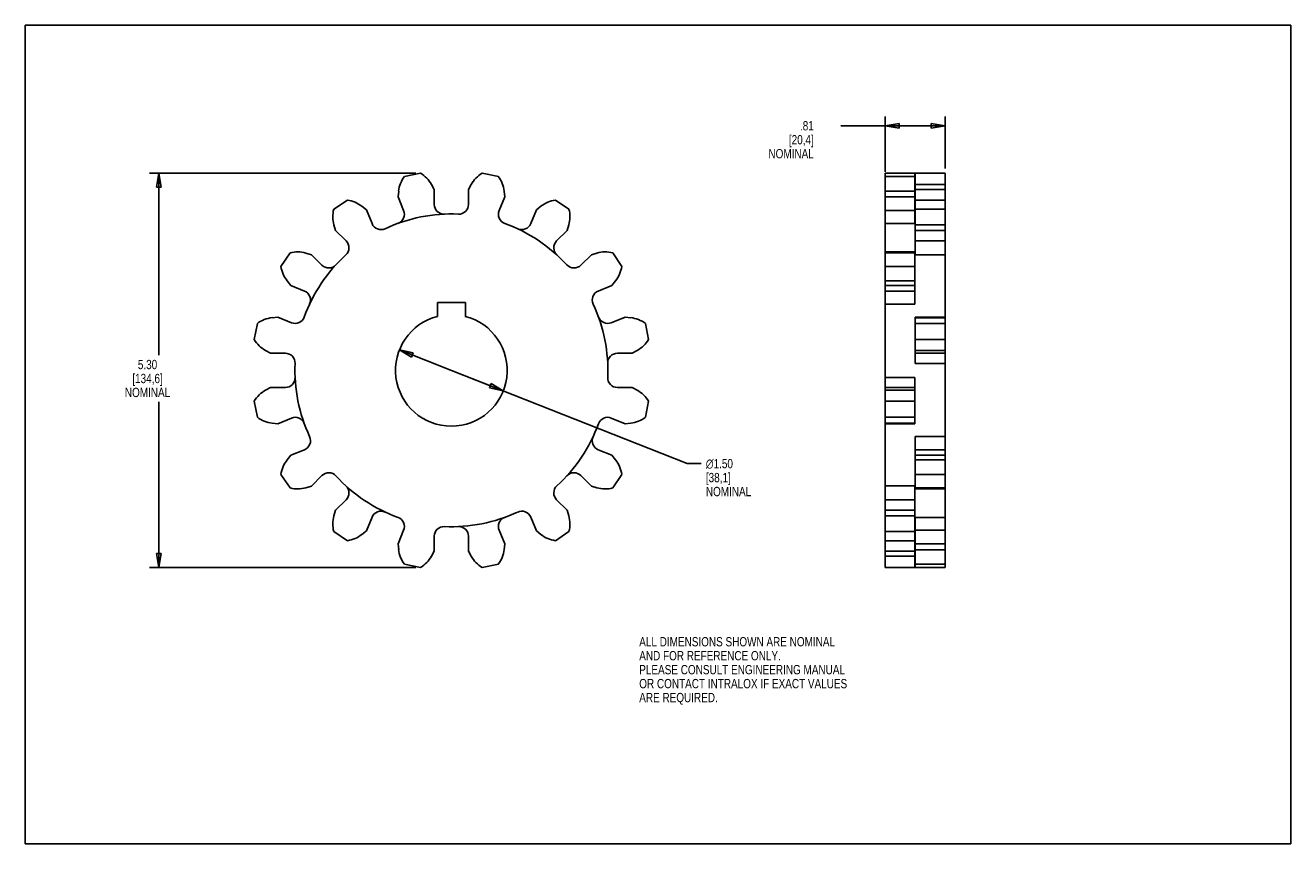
# Model space of a CAD drawing. Header units: inches. Extents: x 0 to 17, y 0 to 11.
import ezdxf

# ---------------------------------------------------------------- set-up
doc = ezdxf.new("R2010")
doc.units = ezdxf.units.IN
doc.header["$LTSCALE"] = 0.935
doc.header["$MEASUREMENT"] = 0
doc.layers.get('0').update_dxf_attribs({"linetype": 'CONTINUOUS'})
doc.layers.add('ALL_FEATURES', color=7, linetype='CONTINUOUS')
doc.styles.get("Standard").update_dxf_attribs({"font": 'txt', "width": 0.8})
doc.styles.add('TEXTSTYLE_1', font='gdt', dxfattribs={"width": 0.8})
doc.dimstyles.new('DIMSTYLE_1', dxfattribs={"dimtxt": 0.125, "dimasz": 0.1875, "dimexe": 0.18, "dimexo": 0.0625, "dimgap": 0.09, "dimtad": 0, "dimtih": 1, "dimtoh": 1, "dimzin": 4, "dimdsep": 46, "dimtxsty": 'STANDARD', "dimblk": 'CLOSED', "dimblk1": 'CLOSED', "dimblk2": 'CLOSED', "dimcen": 0.09, "dimadec": 0, "dimazin": 0, "dimtp": 0.01, "dimtm": 0.01, "dimtfac": 1, "dimtofl": 0, "dimtmove": 0, "dimatfit": 3, "dimldrblk": 'CLOSED', "dimfxl": 1, "dimtolj": 1, "dimtzin": 4, "dimarcsym": 0})
doc.dimstyles.new('DIMSTYLE_2', dxfattribs={"dimtxt": 0.125, "dimasz": 0.1875, "dimexe": 0.18, "dimexo": 0.0625, "dimgap": 0.09, "dimtad": 0, "dimtih": 1, "dimtoh": 1, "dimzin": 4, "dimdsep": 46, "dimtxsty": 'STANDARD', "dimblk": 'CLOSED', "dimblk1": 'CLOSED', "dimblk2": 'CLOSED', "dimcen": 0.09, "dimadec": 0, "dimazin": 0, "dimtp": 0.01, "dimtm": 0.01, "dimtfac": 1, "dimtofl": 0, "dimtmove": 0, "dimatfit": 3, "dimldrblk": 'CLOSED', "dimfxl": 1, "dimtolj": 1, "dimtzin": 4, "dimarcsym": 0})

# ---------------------------------------------------------------- blocks, each defined once
blk = doc.blocks.new('_CLOSED')
at = {"color": 0, "linetype": 'BYBLOCK'}
for p, q in [((0, 0), (-1, 0.167)), ((-1, 0.167), (-1, -0.167)), ((-1, -0.167), (0, 0)), ((-1, 0), (0, 0))]:
    blk.add_line(p, q, dxfattribs=at)
blk = doc.blocks.new('*D0')
at = {"color": 3, "linetype": 'CONTINUOUS'}
for p, q in [((5.247, 9.011), (1.667, 9.011)), ((1.792, 9.011), (1.792, 6.565)), ((1.792, 3.712), (1.792, 5.94)), ((5.247, 3.712), (1.667, 3.712))]:
    blk.add_line(p, q, dxfattribs=at)
at = {"color": 3, "linetype": 'CONTINUOUS', "xscale": 0.1875, "yscale": 0.1875, "zscale": 0.1875}
for p, rotation in [((1.792, 9.011), 90), ((1.792, 3.712), 270)]:
    blk.add_blockref('_CLOSED', p, dxfattribs=dict(at, rotation=rotation))
at = {"color": 3, "linetype": 'CONTINUOUS', "insert": (1.642, 6.503), "char_height": 0.125, "width": 0.7, "attachment_point": 2, "line_spacing_factor": 0.9}
blk.add_mtext('5.30\\P[134,6]\\PNOMINAL', dxfattribs=at)
blk = doc.blocks.new('*D1')
at = {"color": 3, "linetype": 'CONTINUOUS'}
for p, q in [((11.551, 9.031), (11.551, 9.774)), ((12.356, 9.074), (12.356, 9.774)), ((11.954, 9.649), (10.956, 9.649)), ((11.551, 9.649), (11.954, 9.649)), ((12.356, 9.649), (11.954, 9.649))]:
    blk.add_line(p, q, dxfattribs=at)
at = {"color": 3, "linetype": 'CONTINUOUS', "xscale": 0.1875, "yscale": 0.1875, "zscale": 0.1875, "rotation": 180}
blk.add_blockref('_CLOSED', (11.551, 9.649), dxfattribs=at)
at = {"color": 3, "linetype": 'CONTINUOUS', "xscale": 0.1875, "yscale": 0.1875, "zscale": 0.1875}
blk.add_blockref('_CLOSED', (12.356, 9.649), dxfattribs=at)
at = {"color": 3, "linetype": 'CONTINUOUS', "insert": (10.593, 9.712), "char_height": 0.125, "width": 0.7, "attachment_point": 3, "line_spacing_factor": 0.9}
blk.add_mtext('.81\\P[20,4]\\PNOMINAL', dxfattribs=at)
blk = doc.blocks.new('*D2')
at = {"color": 3, "linetype": 'CONTINUOUS'}
for p, q in [((5.027, 6.638), (5.724, 6.362)), ((6.422, 6.086), (5.724, 6.362)), ((5.724, 6.362), (8.893, 5.108)), ((8.893, 5.108), (9.08, 5.108))]:
    blk.add_line(p, q, dxfattribs=at)
at = {"color": 3, "linetype": 'CONTINUOUS', "xscale": 0.1875, "yscale": 0.1875, "zscale": 0.1875}
for p, rotation in [((5.027, 6.638), 158.4160960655), ((6.422, 6.086), 338.4160960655)]:
    blk.add_blockref('_CLOSED', p, dxfattribs=dict(at, rotation=rotation))
at = {"color": 3, "linetype": 'CONTINUOUS', "insert": (9.143, 5.171), "char_height": 0.125, "width": 0.7, "attachment_point": 1, "line_spacing_factor": 0.9, "style": 'TEXTSTYLE_1'}
blk.add_mtext('{\\Fgdt;n}\\Ftxt;1.50\\P[38,1]\\PNOMINAL', dxfattribs=at)

msp = doc.modelspace()

# ---------------------------------------------------------------- linework, layer by layer
at = {"color": 7, "linetype": 'CONTINUOUS'}
for p, q in [((0, 0), (0, 11)), ((0, 11), (17, 11)), ((17, 0), (17, 11)), ((5.309, 9.011), (5.094, 8.968)), ((11.956, 7.913), (11.956, 9.011)), ((12.356, 9.011), (11.956, 9.011)), ((12.356, 3.712), (12.356, 9.011)), ((5.494, 8.791), (5.457, 8.859)), ((12.356, 8.859), (11.956, 8.859)), ((5.016, 8.771), (5.007, 8.694)), ((5.007, 8.694), (5.083, 8.51)), ((5.494, 8.592), (5.494, 8.791)), ((11.956, 8.791), (12.356, 8.791)), ((4.144, 8.529), (4.327, 8.651)), ((4.521, 8.567), (4.582, 8.518)), ((4.582, 8.518), (4.658, 8.334)), ((6.866, 8.518), (6.79, 8.334)), ((6.927, 8.567), (6.866, 8.518)), ((7.304, 8.529), (7.121, 8.651)), ((11.951, 8.51), (11.951, 8.338)), ((12.356, 8.651), (11.956, 8.651)), ((12.356, 8.529), (11.956, 8.529)), ((11.551, 3.712), (11.551, 8.338)), ((11.551, 8.338), (11.951, 8.338)), ((4.169, 8.242), (4.147, 8.317)), ((4.31, 8.101), (4.169, 8.242)), ((7.138, 8.101), (7.279, 8.242)), ((7.279, 8.242), (7.301, 8.317)), ((12.356, 8.317), (11.956, 8.317)), ((11.956, 8.242), (12.356, 8.242)), ((12.356, 8.101), (11.956, 8.101)), ((3.557, 7.942), (3.435, 7.759)), ((3.844, 7.917), (3.769, 7.939)), ((3.985, 7.776), (3.844, 7.917)), ((7.464, 7.776), (7.605, 7.917)), ((7.605, 7.917), (7.679, 7.939)), ((7.891, 7.942), (8.013, 7.759)), ((11.951, 7.955), (11.551, 7.955)), ((11.551, 7.942), (11.951, 7.942)), ((11.951, 7.252), (11.951, 7.955)), ((12.356, 7.913), (11.956, 7.913)), ((11.551, 7.759), (11.951, 7.759)), ((3.519, 7.564), (3.568, 7.504)), ((3.568, 7.504), (3.752, 7.428)), ((7.881, 7.504), (7.697, 7.428)), ((7.929, 7.564), (7.881, 7.504)), ((11.551, 7.564), (11.951, 7.564)), ((11.951, 7.504), (11.551, 7.504)), ((11.551, 7.428), (11.951, 7.428)), ((11.551, 7.252), (11.951, 7.252)), ((3.075, 6.777), (3.118, 6.992)), ((3.315, 7.07), (3.392, 7.079)), ((3.392, 7.079), (3.576, 7.003)), ((8.057, 7.079), (7.873, 7.003)), ((8.134, 7.07), (8.057, 7.079)), ((8.374, 6.777), (8.331, 6.992)), ((11.956, 6.456), (11.956, 7.079)), ((11.956, 7.079), (12.356, 7.079)), ((12.356, 7.07), (11.956, 7.07)), ((12.356, 6.992), (11.956, 6.992)), ((12.356, 6.777), (11.956, 6.777)), ((3.295, 6.592), (3.227, 6.629)), ((3.494, 6.592), (3.295, 6.592)), ((7.954, 6.592), (8.154, 6.592)), ((8.154, 6.592), (8.222, 6.629)), ((12.356, 6.629), (11.956, 6.629)), ((11.956, 6.592), (12.356, 6.592)), ((12.356, 6.456), (11.956, 6.456)), ((3.295, 6.132), (3.227, 6.094)), ((3.494, 6.132), (3.295, 6.132)), ((7.954, 6.132), (8.154, 6.132)), ((8.154, 6.132), (8.222, 6.094)), ((11.551, 6.268), (11.951, 6.268)), ((11.951, 6.132), (11.551, 6.132)), ((11.951, 5.645), (11.951, 6.268)), ((11.551, 6.094), (11.951, 6.094)), ((3.075, 5.947), (3.118, 5.731)), ((8.374, 5.947), (8.331, 5.731)), ((11.551, 5.947), (11.951, 5.947)), ((3.315, 5.653), (3.392, 5.645)), ((3.392, 5.645), (3.576, 5.721)), ((8.057, 5.645), (7.873, 5.721)), ((8.134, 5.653), (8.057, 5.645)), ((11.551, 5.731), (11.951, 5.731)), ((11.551, 5.653), (11.951, 5.653)), ((11.951, 5.645), (11.551, 5.645)), ((12.356, 5.471), (11.956, 5.471)), ((11.956, 4.769), (11.956, 5.471)), ((3.568, 5.22), (3.752, 5.296)), ((7.881, 5.22), (7.697, 5.296)), ((12.356, 5.296), (11.956, 5.296)), ((3.519, 5.159), (3.568, 5.22)), ((7.929, 5.159), (7.881, 5.22)), ((11.956, 5.22), (12.356, 5.22)), ((12.356, 5.159), (11.956, 5.159)), ((3.557, 4.782), (3.435, 4.964)), ((3.985, 4.947), (3.844, 4.807)), ((7.464, 4.947), (7.605, 4.807)), ((7.891, 4.782), (8.013, 4.964)), ((12.356, 4.964), (11.956, 4.964)), ((3.844, 4.807), (3.769, 4.785)), ((7.605, 4.807), (7.679, 4.785)), ((11.551, 4.81), (11.951, 4.81)), ((11.951, 3.712), (11.951, 4.81)), ((12.356, 4.782), (11.956, 4.782)), ((11.956, 4.769), (12.356, 4.769)), ((4.31, 4.622), (4.169, 4.481)), ((7.138, 4.622), (7.279, 4.481)), ((11.551, 4.622), (11.951, 4.622)), ((4.169, 4.481), (4.147, 4.407)), ((7.279, 4.481), (7.301, 4.407)), ((11.951, 4.481), (11.551, 4.481)), ((4.582, 4.205), (4.658, 4.389)), ((6.866, 4.205), (6.79, 4.389)), ((11.551, 4.407), (11.951, 4.407)), ((11.956, 4.259), (11.951, 4.259)), ((12.356, 4.385), (11.956, 4.385)), ((11.956, 3.712), (11.956, 4.385)), ((4.144, 4.195), (4.327, 4.073)), ((4.521, 4.157), (4.582, 4.205)), ((5.007, 4.029), (5.083, 4.213)), ((5.494, 4.132), (5.494, 3.932)), ((5.954, 4.132), (5.954, 3.932)), ((6.441, 4.029), (6.365, 4.213)), ((6.927, 4.157), (6.866, 4.205)), ((7.304, 4.195), (7.121, 4.073)), ((11.551, 4.195), (11.951, 4.195)), ((12.356, 4.213), (11.956, 4.213)), ((5.016, 3.952), (5.007, 4.029)), ((5.494, 3.932), (5.457, 3.864)), ((5.954, 3.932), (5.992, 3.864)), ((6.433, 3.952), (6.441, 4.029)), ((11.551, 4.073), (11.951, 4.073)), ((11.951, 3.932), (11.551, 3.932)), ((11.956, 4.029), (12.356, 4.029)), ((12.356, 3.952), (11.956, 3.952)), ((5.309, 3.712), (5.094, 3.755)), ((6.139, 3.712), (6.355, 3.755)), ((11.551, 3.864), (11.951, 3.864)), ((12.356, 3.755), (11.956, 3.755)), ((11.551, 3.712), (11.951, 3.712)), ((12.356, 3.712), (11.956, 3.712)), ((0, 0), (17, 0))]:
    msp.add_line(p, q, dxfattribs=at)
for centre, radius, start, end in [((5.106, 8.667), 0.4, 28.75, 59.4742), ((5.413, 8.728), 0.4, 143.0258, 173.75), ((4.531, 8.429), 0.4, 165.5258, 196.25), ((4.271, 8.255), 0.4, 51.25, 81.9742), ((4.963, 8.46), 0.13, 289.9325, 22.5), ((5.624, 8.592), 0.13, 180, 272.5675), ((7.177, 8.255), 0.4, 98.0258, 128.75), ((6.917, 8.429), 0.4, 343.75, 14.4742), ((4.778, 8.384), 0.13, 202.5, 295.0675), ((5.724, 6.362), 2.102, 87.4325, 115.0675), ((5.724, 6.362), 2.102, 42.4325, 70.0675), ((6.67, 8.384), 0.13, 244.9325, 337.5), ((4.218, 8.009), 0.13, 312.4325, 45), ((7.23, 8.009), 0.13, 135, 227.5675), ((3.657, 7.555), 0.4, 73.75, 104.4742), ((5.724, 6.362), 2.102, 132.4325, 160.0675), ((7.791, 7.555), 0.4, 75.5258, 106.25), ((3.831, 7.815), 0.4, 188.0258, 218.75), ((4.077, 7.868), 0.13, 225, 317.5675), ((7.372, 7.868), 0.13, 222.4325, 315), ((7.617, 7.815), 0.4, 321.25, 351.9742), ((3.702, 7.308), 0.13, 334.9325, 67.5), ((7.746, 7.308), 0.13, 112.5, 205.0675), ((5.724, 6.362), 2.102, 357.4325, 25.0675), ((3.358, 6.673), 0.4, 96.25, 126.9742), ((3.626, 7.123), 0.13, 247.5, 340.0675), ((7.823, 7.123), 0.13, 199.9325, 292.5), ((8.09, 6.673), 0.4, 53.0258, 83.75), ((3.419, 6.98), 0.4, 210.5258, 241.25), ((8.029, 6.98), 0.4, 298.75, 329.4742), ((3.494, 6.462), 0.13, 357.4325, 90), ((7.954, 6.462), 0.13, 90, 182.5675), ((5.724, 6.362), 2.102, 177.4325, 205.0675), ((3.494, 6.262), 0.13, 270, 2.5675), ((7.954, 6.262), 0.13, 177.4325, 270), ((3.419, 5.744), 0.4, 118.75, 149.4742), ((8.029, 5.744), 0.4, 30.5258, 61.25), ((3.358, 6.051), 0.4, 233.0258, 263.75), ((3.626, 5.601), 0.13, 19.9325, 112.5), ((5.724, 6.362), 2.102, 312.4325, 340.0675), ((7.823, 5.601), 0.13, 67.5, 160.0675), ((8.09, 6.051), 0.4, 276.25, 306.9742), ((3.702, 5.416), 0.13, 292.5, 25.0675), ((7.746, 5.416), 0.13, 154.9325, 247.5), ((3.831, 4.909), 0.4, 141.25, 171.9742), ((7.617, 4.909), 0.4, 8.0258, 38.75), ((4.077, 4.856), 0.13, 42.4325, 135), ((5.724, 6.362), 2.102, 222.4325, 250.0675), ((7.372, 4.856), 0.13, 45, 137.5675), ((3.657, 5.169), 0.4, 255.5258, 286.25), ((4.218, 4.714), 0.13, 315, 47.5675), ((7.23, 4.714), 0.13, 132.4325, 225), ((7.791, 5.169), 0.4, 253.75, 284.4742), ((4.778, 4.34), 0.13, 64.9325, 157.5), ((5.724, 6.362), 2.102, 267.4325, 295.0675), ((6.67, 4.34), 0.13, 22.5, 115.0675), ((4.531, 4.295), 0.4, 163.75, 194.4742), ((4.963, 4.263), 0.13, 337.5, 70.0675), ((5.624, 4.132), 0.13, 87.4325, 180), ((5.824, 4.132), 0.13, 0, 92.5675), ((6.485, 4.263), 0.13, 109.9325, 202.5), ((6.917, 4.295), 0.4, 345.5258, 16.25), ((4.271, 4.469), 0.4, 278.0258, 308.75), ((7.177, 4.469), 0.4, 231.25, 261.9742), ((5.413, 3.996), 0.4, 186.25, 216.9742), ((6.035, 3.996), 0.4, 323.0258, 353.75), ((5.106, 4.057), 0.4, 300.5258, 331.25), ((6.342, 4.057), 0.4, 208.75, 239.4742)]:
    msp.add_arc(centre, radius, start, end, dxfattribs=at)
at = {"layer": 'ALL_FEATURES', "color": 7, "linetype": 'CONTINUOUS'}
for p, q in [((6.139, 9.011), (6.355, 8.968)), ((11.551, 8.338), (11.551, 9.011)), ((11.551, 9.011), (11.951, 9.011)), ((11.951, 8.51), (11.951, 9.011)), ((5.954, 8.791), (5.992, 8.859)), ((11.551, 8.968), (11.951, 8.968)), ((5.954, 8.592), (5.954, 8.791)), ((6.441, 8.694), (6.365, 8.51)), ((6.433, 8.771), (6.441, 8.694)), ((11.551, 8.771), (11.951, 8.771)), ((11.951, 8.694), (11.551, 8.694)), ((11.551, 8.51), (11.951, 8.51)), ((11.956, 8.464), (11.951, 8.464)), ((5.537, 7.275), (5.537, 7.088)), ((5.912, 7.275), (5.537, 7.275)), ((5.912, 7.088), (5.912, 7.275))]:
    msp.add_line(p, q, dxfattribs=at)
for centre, radius, start, end in [((6.342, 8.667), 0.4, 120.5258, 151.25), ((6.035, 8.728), 0.4, 6.25, 36.9742), ((5.824, 8.592), 0.13, 267.4325, 360), ((6.485, 8.46), 0.13, 157.5, 250.0675), ((5.724, 6.362), 0.75, 104.4775, 75.5225)]:
    msp.add_arc(centre, radius, start, end, dxfattribs=at)

# ---------------------------------------------------------------- texts
at = {"color": 3, "linetype": 'CONTINUOUS', "insert": (8.248, 2.777), "char_height": 0.125, "width": 3.5, "attachment_point": 1, "line_spacing_factor": 0.9}
msp.add_mtext('ALL DIMENSIONS SHOWN ARE NOMINAL\\PAND FOR REFERENCE ONLY.\\PPLEASE CONSULT ENGINEERING MANUAL\\POR CONTACT INTRALOX IF EXACT VALUES\\PARE REQUIRED. ', dxfattribs=at)

# ---------------------------------------------------------------- dimensions: what is measured, and where the dimension line sits
at = {"color": 3, "linetype": 'CONTINUOUS'}
dim = msp.add_linear_dim(base=(12.3561307, 9.64940665), p1=(11.5511307, 9.030903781), p2=(12.3561307, 9.073823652), text='<>\\PNOMINAL', dimstyle='DIMSTYLE_1', dxfattribs=at)
dim.commit()
dim.dimension.update_dxf_attribs({"geometry": '*D1', "text_midpoint": (10.143475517, 9.46190665), "dimtype": 160})
dim = msp.add_linear_dim(base=(1.792, 3.712), p1=(5.247, 9.011), p2=(5.247, 3.712), angle=270, text='<>\\PNOMINAL', dimstyle='DIMSTYLE_1', dxfattribs=at)
dim.commit()
dim.dimension.update_dxf_attribs({"geometry": '*D0', "text_midpoint": (1.592, 6.253), "dimtype": 160})
dim = msp.add_diameter_dim_2p(p1=(6.422, 6.086), p2=(5.027, 6.638), text='<>\\PNOMINAL', dimstyle='DIMSTYLE_2', dxfattribs=at)
dim.commit()
dim.dimension.update_dxf_attribs({"geometry": '*D2', "text_midpoint": (9.526, 4.921), "dimtype": 163})

doc.saveas('drawing.dxf')
